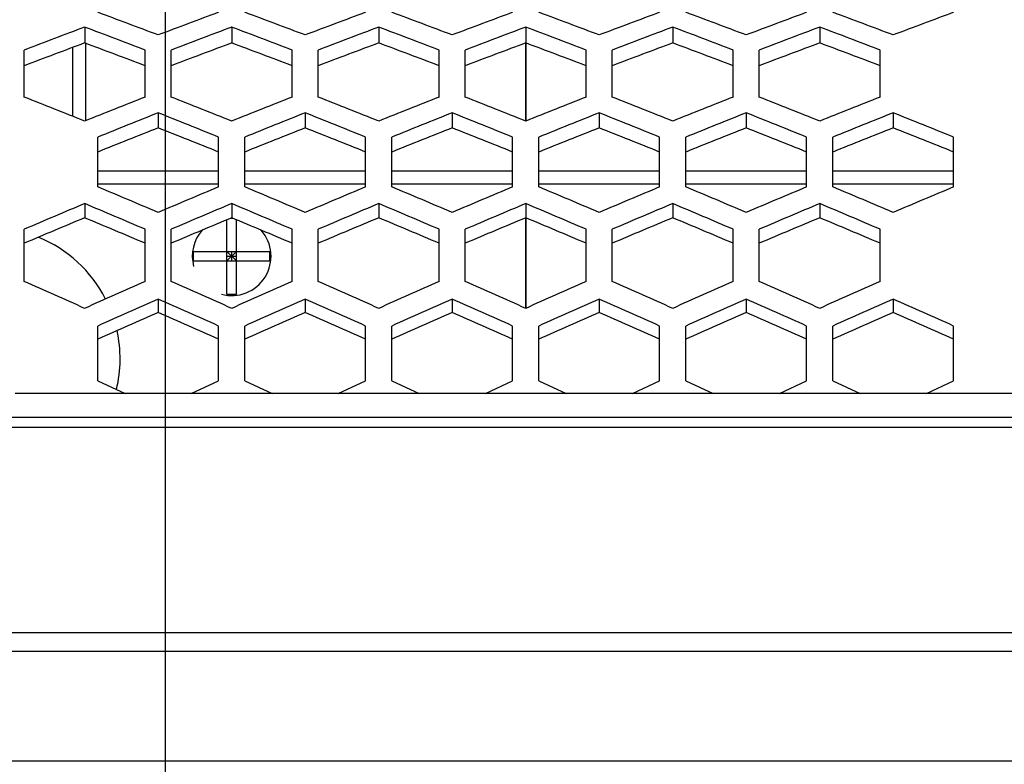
# Model space of a CAD drawing. Header units: millimetres. Extents: x 0 to 420, y 0 to 297.
# Tile 68 of 100: x 202 to 209, y 208 to 214. Entities that reach past the tile are written whole.
import ezdxf

# ---------------------------------------------------------------- set-up
doc = ezdxf.new("R2010")
doc.units = ezdxf.units.MM
doc.header["$LTSCALE"] = 23.1
doc.layers.get('0').update_dxf_attribs({"linetype": 'CONTINUOUS'})
doc.layers.add('03___PRT_ALL_CURVES', color=7, linetype='CONTINUOUS')
doc.layers.add('DIM_PILOTEES', color=7, linetype='CONTINUOUS')
doc.styles.get("Standard").update_dxf_attribs({"font": 'txt', "width": 0.7})
doc.dimstyles.new('DIMSTYLE_5', dxfattribs={"dimtxt": 2.5, "dimasz": 3.5, "dimexe": 2, "dimexo": 0, "dimtad": 1, "dimlfac": 5, "dimdsep": 46, "dimtxsty": 'Standard', "dimblk": '_FILLED', "dimblk1": '_FILLED', "dimblk2": '_FILLED', "dimcen": 0, "dimazin": 2, "dimtp": 0.5, "dimtm": 0.5, "dimtfac": 1, "dimtofl": 0, "dimtmove": 0, "dimatfit": 3, "dimldrblk": '_FILLED', "dimfxl": 0, "dimtolj": 1, "dimarcsym": 0})
doc.dimstyles.new('DIMSTYLE_6', dxfattribs={"dimtxt": 2.5, "dimasz": 3.5, "dimexe": 2, "dimexo": 0, "dimtad": 1, "dimdec": 1, "dimlfac": 5, "dimdsep": 46, "dimtxsty": 'Standard', "dimblk": '_FILLED', "dimblk1": '_FILLED', "dimblk2": '_FILLED', "dimcen": 0, "dimazin": 2, "dimtp": 0.5, "dimtm": 0.5, "dimtfac": 1, "dimtdec": 1, "dimtofl": 0, "dimtmove": 0, "dimatfit": 3, "dimldrblk": '_FILLED', "dimfxl": 0, "dimtolj": 1, "dimarcsym": 0})
doc.dimstyles.new('DIMSTYLE_7', dxfattribs={"dimtxt": 2.5, "dimasz": 3.5, "dimexe": 2, "dimexo": 0, "dimtad": 1, "dimdec": 1, "dimlfac": 5, "dimdsep": 46, "dimtxsty": 'Standard', "dimblk": '_FILLED', "dimblk1": '_FILLED', "dimblk2": '_FILLED', "dimcen": 0, "dimazin": 2, "dimtp": 0.3, "dimtm": 0.3, "dimtfac": 1, "dimtdec": 1, "dimtofl": 0, "dimtmove": 0, "dimatfit": 3, "dimldrblk": '_FILLED', "dimfxl": 0, "dimtolj": 1, "dimarcsym": 0})

# ---------------------------------------------------------------- blocks, each defined once
blk = doc.blocks.new('_FILLED')
at = {"color": 0, "linetype": 'ByBlock'}
blk.add_solid([(0, 0), (-1, 0.1429), (-1, -0.1429)], dxfattribs=at)
blk = doc.blocks.new('*D6')
at = {"layer": 'DIM_PILOTEES', "color": 2, "linetype": 'Continuous'}
for p, q in [((190.4522, 210.298), (190.4522, 242.3919)), ((243.7115, 216.8011), (243.7115, 242.3919)), ((190.4522, 240.3919), (217.0818, 240.3919)), ((243.7115, 240.3919), (217.0818, 240.3919))]:
    blk.add_line(p, q, dxfattribs=at)
at = {"layer": 'DIM_PILOTEES', "color": 2, "linetype": 'Continuous', "xscale": 3.5, "yscale": 3.5, "zscale": 3.5, "rotation": 180}
blk.add_blockref('_FILLED', (190.4522, 240.3919), dxfattribs=at)
at = {"layer": 'DIM_PILOTEES', "color": 2, "linetype": 'Continuous', "xscale": 3.5, "yscale": 3.5, "zscale": 3.5}
blk.add_blockref('_FILLED', (243.7115, 240.3919), dxfattribs=at)
at = {"layer": 'DIM_PILOTEES', "color": 2, "linetype": 'Continuous', "insert": (217.0818, 243.5169), "char_height": 2.5, "width": 13.660714, "attachment_point": 2, "line_spacing_factor": 0.9}
blk.add_mtext('{\\ftxt;\\W0.0001;\\H0.0001;\\~}{\\ftxt;\\W3.6428571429;\\H2.5; }{\\ftxt;\\W0.0001;\\H0.0001;\\~}', dxfattribs=at)
blk = doc.blocks.new('*D7')
at = {"layer": 'DIM_PILOTEES', "color": 2, "linetype": 'Continuous'}
for p, q in [((190.4522, 210.298), (190.4522, 237.3919)), ((230.5015, 217.3631), (230.5015, 237.3919)), ((190.4522, 235.3919), (210.4768, 235.3919)), ((230.5015, 235.3919), (210.4768, 235.3919))]:
    blk.add_line(p, q, dxfattribs=at)
at = {"layer": 'DIM_PILOTEES', "color": 2, "linetype": 'Continuous', "xscale": 3.5, "yscale": 3.5, "zscale": 3.5, "rotation": 180}
blk.add_blockref('_FILLED', (190.4522, 235.3919), dxfattribs=at)
at = {"layer": 'DIM_PILOTEES', "color": 2, "linetype": 'Continuous', "xscale": 3.5, "yscale": 3.5, "zscale": 3.5}
blk.add_blockref('_FILLED', (230.5015, 235.3919), dxfattribs=at)
at = {"layer": 'DIM_PILOTEES', "color": 2, "linetype": 'Continuous', "insert": (210.4768, 238.5169), "char_height": 2.5, "width": 13.928571, "attachment_point": 2, "line_spacing_factor": 0.9}
blk.add_mtext('{\\ftxt;\\W0.0001;\\H0.0001;\\~}{\\ftxt;\\W3.7142857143;\\H2.5; }{\\ftxt;\\W0.0001;\\H0.0001;\\~}', dxfattribs=at)
blk = doc.blocks.new('*D8')
at = {"layer": 'DIM_PILOTEES', "color": 2, "linetype": 'Continuous'}
for p, q in [((202.748, 205.089), (202.748, 232.3919)), ((219.8549, 205.089), (219.8549, 232.3919)), ((202.748, 230.3919), (211.3015, 230.3919)), ((219.8549, 230.3919), (211.3015, 230.3919))]:
    blk.add_line(p, q, dxfattribs=at)
at = {"layer": 'DIM_PILOTEES', "color": 2, "linetype": 'Continuous', "xscale": 3.5, "yscale": 3.5, "zscale": 3.5, "rotation": 180}
blk.add_blockref('_FILLED', (202.748, 230.3919), dxfattribs=at)
at = {"layer": 'DIM_PILOTEES', "color": 2, "linetype": 'Continuous', "xscale": 3.5, "yscale": 3.5, "zscale": 3.5}
blk.add_blockref('_FILLED', (219.8549, 230.3919), dxfattribs=at)
at = {"layer": 'DIM_PILOTEES', "color": 2, "linetype": 'Continuous', "insert": (211.3015, 233.5169), "char_height": 2.5, "width": 10.446429, "attachment_point": 2, "line_spacing_factor": 0.9}
blk.add_mtext('{\\ftxt;\\W0.0001;\\H0.0001;\\~}{\\ftxt;\\W2.7857142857;\\H2.5; }{\\ftxt;\\W0.0001;\\H0.0001;\\~}', dxfattribs=at)

msp = doc.modelspace()

# ---------------------------------------------------------------- linework, layer by layer
at = {"color": 7, "linetype": 'Continuous'}
for p, q in [((202.1315, 213.7462), (202.1315, 213.6254)), ((203.2515, 213.7462), (203.2515, 213.6254)), ((204.3715, 213.7462), (204.3715, 213.6254)), ((205.4915, 213.7462), (205.4915, 213.6254)), ((206.6115, 213.7462), (206.6115, 213.6254)), ((207.7315, 213.7462), (207.7315, 213.6254)), ((201.6715, 213.2133), (201.6715, 213.5715)), ((202.0415, 213.0658), (202.0415, 213.5918)), ((202.1415, 213.0337), (202.1415, 213.6217)), ((202.5915, 213.2133), (202.5915, 213.5715)), ((202.7915, 213.2133), (202.7915, 213.5715)), ((203.7115, 213.2133), (203.7115, 213.5715)), ((203.9115, 213.2133), (203.9115, 213.5715)), ((204.8315, 213.2133), (204.8315, 213.5715)), ((205.0315, 213.2133), (205.0315, 213.5715)), ((205.9515, 213.2133), (205.9515, 213.5715)), ((206.1515, 213.2133), (206.1515, 213.5715)), ((207.0715, 213.2133), (207.0715, 213.5715)), ((207.2715, 213.2133), (207.2715, 213.5715)), ((208.1915, 213.2133), (208.1915, 213.5715)), ((202.6915, 213.0935), (202.6915, 212.9787)), ((203.8115, 213.0935), (203.8115, 212.9787)), ((204.9315, 213.0935), (204.9315, 212.9787)), ((206.0515, 213.0935), (206.0515, 212.9787)), ((207.1715, 213.0935), (207.1715, 212.9787)), ((208.2915, 213.0935), (208.2915, 212.9787)), ((202.2315, 212.5289), (202.2315, 212.908)), ((203.1515, 212.5289), (203.1515, 212.908)), ((203.3515, 212.5289), (203.3515, 212.908)), ((204.2715, 212.5289), (204.2715, 212.908)), ((204.4715, 212.5289), (204.4715, 212.908)), ((205.3915, 212.5289), (205.3915, 212.908)), ((205.5915, 212.5289), (205.5915, 212.908)), ((206.5115, 212.5289), (206.5115, 212.908)), ((206.7115, 212.5289), (206.7115, 212.908)), ((207.6315, 212.5289), (207.6315, 212.908)), ((207.8315, 212.5289), (207.8315, 212.908)), ((208.7515, 212.5289), (208.7515, 212.908)), ((202.2315, 212.6512), (203.1515, 212.6512)), ((203.3515, 212.6512), (204.2715, 212.6512)), ((204.4715, 212.6512), (205.3915, 212.6512)), ((205.5915, 212.6512), (206.5115, 212.6512)), ((206.7115, 212.6512), (207.6315, 212.6512)), ((207.8315, 212.6512), (208.7515, 212.6512)), ((203.1515, 212.5512), (202.2315, 212.5512)), ((204.2715, 212.5512), (203.3515, 212.5512)), ((205.3915, 212.5512), (204.4715, 212.5512)), ((206.5115, 212.5512), (205.5915, 212.5512)), ((207.6315, 212.5512), (206.7115, 212.5512)), ((208.7515, 212.5512), (207.8315, 212.5512)), ((202.1315, 212.4024), (202.1315, 212.294)), ((203.2515, 212.4024), (203.2515, 212.294)), ((204.3715, 212.4024), (204.3715, 212.294)), ((205.4915, 212.4024), (205.4915, 212.294)), ((206.6115, 212.4024), (206.6115, 212.294)), ((207.7315, 212.4024), (207.7315, 212.294)), ((203.2152, 211.7112), (203.2152, 212.2788)), ((203.2448, 212.2912), (203.2581, 212.2912)), ((203.2877, 211.7112), (203.2877, 212.2788)), ((201.6715, 211.8078), (201.6715, 212.2068)), ((202.5915, 211.8078), (202.5915, 212.2068)), ((202.7915, 211.8078), (202.7915, 212.2068)), ((203.7115, 211.8078), (203.7115, 212.2068)), ((203.9115, 211.8078), (203.9115, 212.2068)), ((204.8315, 211.8078), (204.8315, 212.2068)), ((205.0315, 211.8078), (205.0315, 212.2068)), ((205.9515, 211.8078), (205.9515, 212.2068)), ((206.1515, 211.8078), (206.1515, 212.2068)), ((207.0715, 211.8078), (207.0715, 212.2068)), ((207.2715, 211.8078), (207.2715, 212.2068)), ((208.1915, 211.8078), (208.1915, 212.2068)), ((202.9615, 211.965), (202.9615, 212.0375)), ((202.9615, 212.0375), (203.5415, 212.0375)), ((203.2152, 211.965), (203.2877, 212.0375)), ((203.2877, 211.965), (203.2152, 212.0375)), ((203.2152, 212.0012), (203.2877, 212.0012)), ((203.2515, 211.965), (203.2515, 212.0375)), ((203.5415, 211.965), (203.5415, 212.0375)), ((202.9615, 211.965), (203.5415, 211.965)), ((203.2152, 211.7112), (203.2877, 211.7112)), ((202.6915, 211.675), (202.6915, 211.5733)), ((203.8115, 211.675), (203.8115, 211.5733)), ((204.9315, 211.675), (204.9315, 211.5733)), ((206.0515, 211.675), (206.0515, 211.5733)), ((207.1715, 211.675), (207.1715, 211.5733)), ((208.2915, 211.675), (208.2915, 211.5733)), ((202.2315, 211.0523), (202.2315, 211.4698)), ((203.1515, 211.0523), (203.1515, 211.4698)), ((203.3515, 211.0523), (203.3515, 211.4698)), ((204.2715, 211.0523), (204.2715, 211.4698)), ((204.4715, 211.0523), (204.4715, 211.4698)), ((205.3915, 211.0523), (205.3915, 211.4698)), ((205.5915, 211.0523), (205.5915, 211.4698)), ((206.5115, 211.0523), (206.5115, 211.4698)), ((206.7115, 211.0523), (206.7115, 211.4698)), ((207.6315, 211.0523), (207.6315, 211.4698)), ((207.8315, 211.0523), (207.8315, 211.4698)), ((208.7515, 211.0523), (208.7515, 211.4698)), ((202.2315, 211.0523), (202.4389, 210.9568)), ((202.9441, 210.9568), (203.1515, 211.0523)), ((203.3515, 211.0523), (203.5589, 210.9568)), ((204.0641, 210.9568), (204.2715, 211.0523)), ((204.4715, 211.0523), (204.6789, 210.9568)), ((205.1841, 210.9568), (205.3915, 211.0523)), ((205.5915, 211.0523), (205.7989, 210.9568)), ((206.3041, 210.9568), (206.5115, 211.0523)), ((206.7115, 211.0523), (206.9189, 210.9568)), ((207.4241, 210.9568), (207.6315, 211.0523)), ((207.8315, 211.0523), (208.0389, 210.9568)), ((208.5441, 210.9568), (208.7515, 211.0523)), ((209.9015, 210.9568), (201.6015, 210.9568)), ((200.9065, 210.7765), (209.9015, 210.7765)), ((200.9112, 210.699), (209.9015, 210.699)), ((209.9015, 209.1343), (200.9112, 209.1343)), ((209.9015, 208.9898), (200.9065, 208.9898)), ((200.918, 208.1583), (209.9015, 208.1583))]:
    msp.add_line(p, q, dxfattribs=at)
at = {"color": 4, "linetype": 'Continuous'}
for p, q in [((205.4915, 213.0301), (205.4915, 213.6253)), ((205.4915, 211.6053), (205.4915, 212.2935))]:
    msp.add_line(p, q, dxfattribs=at)
at = {"color": 7, "linetype": 'Continuous'}
for centre, radius, start, end in [((172.6211, 134.3353), 84.8574, 69.245587, 69.577371), ((232.7618, 134.3353), 84.8574, 110.422629, 110.754413), ((173.7411, 134.3353), 84.8574, 69.245587, 69.577371), ((233.8818, 134.3353), 84.8574, 110.422629, 110.754413), ((174.8611, 134.3353), 84.8574, 69.245587, 69.577371), ((235.0018, 134.3353), 84.8574, 110.422629, 110.754413), ((175.9811, 134.3353), 84.8574, 69.245587, 69.577371), ((236.1218, 134.3353), 84.8574, 110.422629, 110.754413), ((177.1011, 134.3353), 84.8574, 69.245587, 69.577371), ((237.2418, 134.3353), 84.8574, 110.422629, 110.754413), ((178.2211, 134.3353), 84.8574, 69.245587, 69.577371), ((238.3618, 134.3353), 84.8574, 110.422629, 110.754413), ((232.4355, 133.2955), 85.9689, 110.640292, 110.968252), ((171.8274, 133.2955), 85.9689, 69.031748, 69.359708), ((233.5555, 133.2955), 85.9689, 110.640292, 110.968252), ((172.9474, 133.2955), 85.9689, 69.031748, 69.359708), ((234.6755, 133.2955), 85.9689, 110.640292, 110.968252), ((174.0674, 133.2955), 85.9689, 69.031748, 69.359708), ((235.7955, 133.2955), 85.9689, 110.640292, 110.968252), ((175.1874, 133.2955), 85.9689, 69.031748, 69.359708), ((236.9155, 133.2955), 85.9689, 110.640292, 110.968252), ((176.3074, 133.2955), 85.9689, 69.031748, 69.359708), ((238.0355, 133.2955), 85.9689, 110.640292, 110.968252), ((177.4274, 133.2955), 85.9689, 69.031748, 69.359708), ((232.3658, 132.6113), 86.472, 110.465489, 110.791163), ((171.8971, 132.6113), 86.472, 69.208837, 69.534511), ((233.4858, 132.6113), 86.472, 110.465489, 110.791163), ((173.0171, 132.6113), 86.472, 69.208837, 69.534511), ((234.6058, 132.6113), 86.472, 110.465489, 110.791163), ((174.1371, 132.6113), 86.472, 69.208837, 69.534511), ((235.7258, 132.6113), 86.472, 110.465489, 110.791163), ((175.2571, 132.6113), 86.472, 69.208837, 69.534511), ((236.8458, 132.6113), 86.472, 110.465489, 110.791163), ((176.3771, 132.6113), 86.472, 69.208837, 69.534511), ((237.9658, 132.6113), 86.472, 110.465489, 110.791163), ((177.4971, 132.6113), 86.472, 69.208837, 69.534511), ((167.9934, 128.1781), 91.4615, 68.08377, 68.394047), ((236.2695, 128.1781), 91.4615, 111.605953, 111.91623), ((169.1134, 128.1781), 91.4615, 68.08377, 68.394047), ((237.3895, 128.1781), 91.4615, 111.605953, 111.91623), ((170.2334, 128.1781), 91.4615, 68.08377, 68.394047), ((238.5095, 128.1781), 91.4615, 111.605953, 111.91623), ((171.3534, 128.1781), 91.4615, 68.08377, 68.394047), ((239.6295, 128.1781), 91.4615, 111.605953, 111.91623), ((172.4734, 128.1781), 91.4615, 68.08377, 68.394047), ((240.7495, 128.1781), 91.4615, 111.605953, 111.91623), ((173.5934, 128.1781), 91.4615, 68.08377, 68.394047), ((241.8695, 128.1781), 91.4615, 111.605953, 111.91623), ((237.1512, 126.9798), 92.7526, 111.80956, 112.11595), ((168.2318, 126.9798), 92.7526, 67.88405, 68.19044), ((238.2712, 126.9798), 92.7526, 111.80956, 112.11595), ((169.3518, 126.9798), 92.7526, 67.88405, 68.19044), ((239.3912, 126.9798), 92.7526, 111.80956, 112.11595), ((170.4718, 126.9798), 92.7526, 67.88405, 68.19044), ((240.5112, 126.9798), 92.7526, 111.80956, 112.11595), ((171.5918, 126.9798), 92.7526, 67.88405, 68.19044), ((241.6312, 126.9798), 92.7526, 111.80956, 112.11595), ((172.7118, 126.9798), 92.7526, 67.88405, 68.19044), ((242.7512, 126.9798), 92.7526, 111.80956, 112.11595), ((173.8318, 126.9798), 92.7526, 67.88405, 68.19044), ((237.0632, 126.2837), 93.2601, 111.62671, 111.931041), ((168.3197, 126.2837), 93.2601, 68.068959, 68.37329), ((238.1832, 126.2837), 93.2601, 111.62671, 111.931041), ((169.4397, 126.2837), 93.2601, 68.068959, 68.37329), ((239.3032, 126.2837), 93.2601, 111.62671, 111.931041), ((170.5597, 126.2837), 93.2601, 68.068959, 68.37329), ((240.4232, 126.2837), 93.2601, 111.62671, 111.931041), ((171.6797, 126.2837), 93.2601, 68.068959, 68.37329), ((241.5432, 126.2837), 93.2601, 111.62671, 111.931041), ((172.7997, 126.2837), 93.2601, 68.068959, 68.37329), ((242.6632, 126.2837), 93.2601, 111.62671, 111.931041), ((173.9197, 126.2837), 93.2601, 68.068959, 68.37329), ((163.9532, 121.068), 99.148, 67.001233, 67.289706), ((241.4297, 121.068), 99.148, 112.710294, 112.998767), ((165.0732, 121.068), 99.148, 67.001233, 67.289706), ((242.5497, 121.068), 99.148, 112.710294, 112.998767), ((166.1932, 121.068), 99.148, 67.001233, 67.289706), ((243.6697, 121.068), 99.148, 112.710294, 112.998767), ((167.3132, 121.068), 99.148, 67.001233, 67.289706), ((244.7897, 121.068), 99.148, 112.710294, 112.998767), ((168.4332, 121.068), 99.148, 67.001233, 67.289706), ((245.9097, 121.068), 99.148, 112.710294, 112.998767), ((169.5532, 121.068), 99.148, 67.001233, 67.289706), ((247.0297, 121.068), 99.148, 112.710294, 112.998767), ((241.2984, 119.6798), 100.6555, 112.899646, 113.184192), ((162.9646, 119.6798), 100.6555, 66.815808, 67.100354), ((242.4184, 119.6798), 100.6555, 112.899646, 113.184192), ((164.0846, 119.6798), 100.6555, 66.815808, 67.100354), ((243.5384, 119.6798), 100.6555, 112.899646, 113.184192), ((165.2046, 119.6798), 100.6555, 66.815808, 67.100354), ((244.6584, 119.6798), 100.6555, 112.899646, 113.184192), ((166.3246, 119.6798), 100.6555, 66.815808, 67.100354), ((245.7784, 119.6798), 100.6555, 112.899646, 113.184192), ((167.4446, 119.6798), 100.6555, 66.815808, 67.100354), ((246.8984, 119.6798), 100.6555, 112.899646, 113.184192), ((168.5646, 119.6798), 100.6555, 66.815808, 67.100354), ((241.1888, 118.9682), 101.1691, 112.709565, 112.992268), ((163.0741, 118.9682), 101.1691, 67.007732, 67.290435), ((242.3088, 118.9682), 101.1691, 112.709565, 112.992268), ((164.1941, 118.9682), 101.1691, 67.007732, 67.290435), ((243.4288, 118.9682), 101.1691, 112.709565, 112.992268), ((165.3141, 118.9682), 101.1691, 67.007732, 67.290435), ((244.5488, 118.9682), 101.1691, 112.709565, 112.992268), ((166.4341, 118.9682), 101.1691, 67.007732, 67.290435), ((245.6688, 118.9682), 101.1691, 112.709565, 112.992268), ((167.5541, 118.9682), 101.1691, 67.007732, 67.290435), ((246.7888, 118.9682), 101.1691, 112.709565, 112.992268), ((168.6741, 118.9682), 101.1691, 67.007732, 67.290435), ((201.4015, 211.2192), 1, 27.1367, 67.88748), ((158.1409, 112.8056), 108.1497, 65.998778, 66.265268), ((246.122, 112.8056), 108.1497, 113.734732, 114.001222), ((159.2609, 112.8056), 108.1497, 65.998778, 66.265268), ((247.242, 112.8056), 108.1497, 113.734732, 114.001222), ((160.3809, 112.8056), 108.1497, 65.998778, 66.265268), ((248.362, 112.8056), 108.1497, 113.734732, 114.001222), ((161.5009, 112.8056), 108.1497, 65.998778, 66.265268), ((249.482, 112.8056), 108.1497, 113.734732, 114.001222), ((162.6209, 112.8056), 108.1497, 65.998778, 66.265268), ((250.602, 112.8056), 108.1497, 113.734732, 114.001222), ((163.7409, 112.8056), 108.1497, 65.998778, 66.265268), ((251.722, 112.8056), 108.1497, 113.734732, 114.001222), ((247.243, 111.1848), 109.9232, 113.90971, 114.172252), ((158.14, 111.1848), 109.9232, 65.827748, 66.09029), ((248.363, 111.1848), 109.9232, 113.90971, 114.172252), ((159.26, 111.1848), 109.9232, 65.827748, 66.09029), ((249.483, 111.1848), 109.9232, 113.90971, 114.172252), ((160.38, 111.1848), 109.9232, 65.827748, 66.09029), ((250.603, 111.1848), 109.9232, 113.90971, 114.172252), ((161.5, 111.1848), 109.9232, 65.827748, 66.09029), ((251.723, 111.1848), 109.9232, 113.90971, 114.172252), ((162.62, 111.1848), 109.9232, 65.827748, 66.09029), ((252.843, 111.1848), 109.9232, 113.90971, 114.172252), ((163.74, 111.1848), 109.9232, 65.827748, 66.09029), ((247.1079, 110.453), 110.4452, 113.713169, 113.974071), ((158.275, 110.453), 110.4452, 66.025929, 66.286831), ((248.2279, 110.453), 110.4452, 113.713169, 113.974071), ((159.395, 110.453), 110.4452, 66.025929, 66.286831), ((249.3479, 110.453), 110.4452, 113.713169, 113.974071), ((160.515, 110.453), 110.4452, 66.025929, 66.286831), ((250.4679, 110.453), 110.4452, 113.713169, 113.974071), ((161.635, 110.453), 110.4452, 66.025929, 66.286831), ((251.5879, 110.453), 110.4452, 113.713169, 113.974071), ((162.755, 110.453), 110.4452, 66.025929, 66.286831), ((252.7079, 110.453), 110.4452, 113.713169, 113.974071), ((163.875, 110.453), 110.4452, 66.025929, 66.286831), ((201.4015, 211.2192), 1, 346.55828, 12.46064)]:
    msp.add_arc(centre, radius, start, end, dxfattribs=at)
at = {"color": 2, "linetype": 'Continuous'}
for start, end in [(138.64186, 195), (255, 41.3722)]:
    msp.add_arc((203.2515, 212.0012), 0.3, start, end, dxfattribs=at)
at = {"layer": '03___PRT_ALL_CURVES', "color": 4, "linetype": 'Continuous'}
for p, q in [((205.4915, 213.6254), (205.4915, 213.0307)), ((205.4915, 212.2938), (205.4915, 211.6046))]:
    msp.add_line(p, q, dxfattribs=at)

# ---------------------------------------------------------------- dimensions: what is measured, and where the dimension line sits
at = {"layer": 'DIM_PILOTEES', "color": 2, "linetype": 'Continuous'}
dim = msp.add_linear_dim(base=(190.4522, 240.3919), p1=(243.7115, 216.8011), p2=(190.4522, 210.298), angle=180, text='{\\ftxt;\\W0.0001;\\H0.0001;\\~}{\\ftxt;\\W3.6428571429;\\H2.5; }{\\ftxt;\\W0.0001;\\H0.0001;\\~}', dimstyle='DIMSTYLE_5', dxfattribs=at)
dim.commit()
dim.dimension.update_dxf_attribs({"geometry": '*D6', "text_midpoint": (216.7247, 240.3919), "dimtype": 160})
for base, p1, p2, text, dimstyle, picture, middle in [((230.5015, 235.3919), (190.4522, 210.298), (230.5015, 217.3631), '{\\ftxt;\\W0.0001;\\H0.0001;\\~}{\\ftxt;\\W3.7142857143;\\H2.5; }{\\ftxt;\\W0.0001;\\H0.0001;\\~}', 'DIMSTYLE_6', '*D7', (210.1197, 235.3919)), ((219.8549, 230.3919), (202.748, 205.089), (219.8549, 205.089), '{\\ftxt;\\W0.0001;\\H0.0001;\\~}{\\ftxt;\\W2.7857142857;\\H2.5; }{\\ftxt;\\W0.0001;\\H0.0001;\\~}', 'DIMSTYLE_7', '*D8', (210.9443, 230.3919))]:
    dim = msp.add_linear_dim(base=base, p1=p1, p2=p2, text=text, dimstyle=dimstyle, dxfattribs=at)
    dim.commit()
    dim.dimension.update_dxf_attribs({"geometry": picture, "text_midpoint": middle, "dimtype": 160})

doc.saveas('drawing.dxf')
